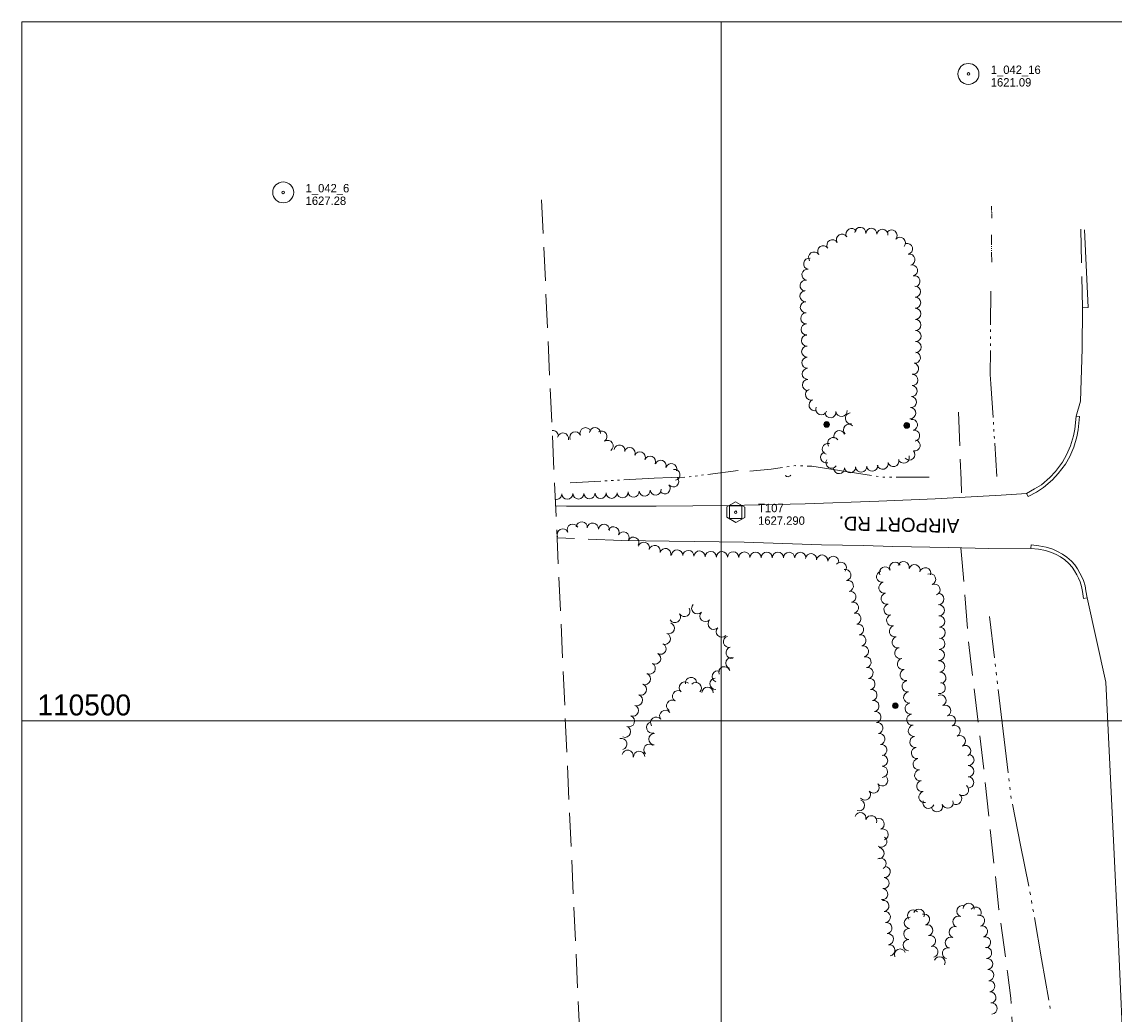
# Model space of a CAD drawing. Header units: feet. Extents: x 387481 to 389851, y 109500 to 111000.
# Tile 2 of 6: x 387500 to 388281, y 110290 to 111000. Entities that reach past the tile are written whole.
import ezdxf

# ---------------------------------------------------------------- set-up
doc = ezdxf.new("R2010")
doc.units = ezdxf.units.FT
doc.header["$MEASUREMENT"] = 0
doc.linetypes.add('DGN Style 3', pattern=[33.766726, 24.11909, -9.647636])
doc.linetypes.add('DGN Style 6', pattern=[45.874509, 0.024119, -9.647636, 16.883363, -9.647636, 0.024119, -9.647636])
for name, color, linetype, lineweight in [('E_DWY', 73, 'DGN Style 3', 0), ('E_LAND_Vegetation', 21, 'Continuous', 0), ('E_MAP_Control', 251, 'Continuous', 0), ('E_MAP_GridLines', 251, 'Continuous', 0), ('E_MAP_Limits', 21, 'DGN Style 3', 0), ('E_MAP_PassPoints', 40, 'Continuous', 0), ('E_MISCPROP', 40, 'Continuous', 0), ('E_MISCPROP_Railing', 40, 'Continuous', 0), ('E_RDWY', 40, 'Continuous', 13), ('E_RDWY_Gravel', 40, 'DGN Style 3', 13), ('E_RDWY_Name', 221, 'Continuous', 0), ('E_WTR', 251, 'DGN Style 6', 0)]:
    doc.layers.add(name, color=color, linetype=linetype, lineweight=lineweight)
doc.styles.add('Style-IGR_FONT_0', font='IGR_FONT_0.shx')

# ---------------------------------------------------------------- blocks, each defined once
blk = doc.blocks.new('TP')
at = {"layer": 'E_MAP_Control', "color": 161, "linetype": 'Continuous', "lineweight": 0, "flags": 128}
for points in [[(-6.41, 3.76), (-6.41, -3.63), (0.05, -7.36), (6.44, -3.69), (6.44, 3.64), (-0.08, 7.36)], [(-4.5, -4.5), (-4.5, 4.5), (4.5, 4.5), (4.5, -4.5)]]:
    blk.add_lwpolyline(points, close=True, dxfattribs=at)
at = {"layer": 'E_MAP_Control', "color": 161, "linetype": 'Continuous', "lineweight": 0}
blk.add_circle((0, 0), 0.871, dxfattribs=at)
blk = doc.blocks.new('PP')
at = {"layer": 'E_MAP_PassPoints', "color": 40, "linetype": 'Continuous', "lineweight": 0}
for radius in [7.5, 0.96]:
    blk.add_circle((0, 0), radius, dxfattribs=at)
blk = doc.blocks.new('CULVRT_2')
at = {"layer": 'E_MISCPROP_Railing', "color": 40, "linetype": 'Continuous', "lineweight": 0}
blk.add_arc((10, 7.5), 12.5, 216.8793, 323.1189, dxfattribs=at)
blk = doc.blocks.new('POLE')
at = {"layer": 'E_MISCPROP', "color": 20, "linetype": 'Continuous', "lineweight": 0}
for centre, radius in [((-0.01, 0.02), 2.02), ((-0.01, 0.03), 1.52), ((0, -0.01), 1.01), ((0, 0), 0.502)]:
    blk.add_circle(centre, radius, dxfattribs=at)

msp = doc.modelspace()

# ---------------------------------------------------------------- linework, layer by layer
at = {"layer": 'E_DWY', "color": 51, "linetype": 'DGN Style 3', "lineweight": 0, "flags": 128}
for points in [[(388169.57, 110720.75), (388171.56, 110672.3), (388172.03, 110659.82)], [(388171.43, 110623.63), (388172.29, 110613.27), (388176.84, 110556.39), (388188.01, 110463.14), (388198.63, 110364.83), (388204.65, 110320.18), (388207.19, 110301.37), (388208.96, 110269.57), (388214.29, 110206.76), (388219.08, 110141.12), (388222.42, 110064.69), (388228.05, 110001), (388228.91, 109991.26), (388229.21, 109982.6)]]:
    msp.add_lwpolyline(points, dxfattribs=at)
at = {"layer": 'E_LAND_Vegetation', "color": 93, "linetype": 'Continuous', "lineweight": 0}
for centre, radius, start, end in [((388093.18, 110848.18), 3.97, 30.53934, 210.52402), ((388099.47, 110848.99), 3.97, 355.29075, 175.27543), ((388107.38, 110848.34), 3.97, 355.29075, 175.27543), ((388115.29, 110847.68), 3.97, 355.29075, 175.27543), ((388079.51, 110840.12), 3.97, 30.53934, 210.52402), ((388086.34, 110844.15), 3.97, 30.53934, 210.52402), ((388121.82, 110847.14), 3.97, 318.69516, 138.67984), ((388127.79, 110841.9), 3.97, 318.69516, 138.67984), ((388072.97, 110835.9), 3.97, 34.76808, 214.75276), ((388132.84, 110837.6), 3.97, 283.01965, 103.00433), ((388062.91, 110826.9), 3.97, 80.93201, 260.91669), ((388066.45, 110831.38), 3.97, 34.76808, 214.75276), ((388134.63, 110829.87), 3.97, 283.01965, 103.00433), ((388061.66, 110819.06), 3.97, 80.93201, 260.91669), ((388136.42, 110822.13), 3.97, 283.01965, 103.00433), ((388060.41, 110811.23), 3.97, 80.93201, 260.91669), ((388138.2, 110814.4), 3.97, 283.01965, 103.00433), ((388060.29, 110803.71), 3.97, 91.88114, 271.86582), ((388138.6, 110806.95), 3.97, 270.67222, 90.6569), ((388060.55, 110795.78), 3.97, 91.88114, 271.86582), ((388138.69, 110799.02), 3.97, 270.67222, 90.6569), ((388060.81, 110787.85), 3.97, 91.88114, 271.86582), ((388138.78, 110791.08), 3.97, 270.67222, 90.6569), ((388061.07, 110779.92), 3.97, 91.88114, 271.86582), ((388138.88, 110783.14), 3.97, 270.67222, 90.6569), ((388061.31, 110771.97), 3.97, 91.36887, 271.35354), ((388138.97, 110775.21), 3.97, 270.67222, 90.6569), ((388061.5, 110764.03), 3.97, 91.36887, 271.35354), ((388139.06, 110767.27), 3.97, 270.67222, 90.6569), ((388061.69, 110756.1), 3.97, 91.36887, 271.35354), ((388138.51, 110759.73), 3.97, 261.0551, 81.03977), ((388061.88, 110748.16), 3.97, 91.36887, 271.35354), ((388137.28, 110751.89), 3.97, 261.0551, 81.03977), ((388062.07, 110740.23), 3.97, 91.36887, 271.35354), ((388136.7, 110743.78), 3.97, 266.46586, 86.45054), ((388064.2, 110733.28), 3.97, 108.7819, 288.76658), ((388136.21, 110735.86), 3.97, 266.46586, 86.45054), ((388066.76, 110725.76), 3.97, 108.7819, 288.76658), ((388135.72, 110727.94), 3.97, 266.46586, 86.45054), ((388071.69, 110722.84), 3.97, 157.63951, 337.62419), ((388078.14, 110720.74), 3.97, 185.87024, 5.85492), ((388086.03, 110721.55), 3.97, 185.87024, 5.85492), ((388092.74, 110716.24), 3.97, 96.12492, 276.1096), ((388135.23, 110720.02), 3.97, 266.46586, 86.45054), ((388091.33, 110708.13), 3.97, 47.6695, 227.65418), ((388136.44, 110711.68), 3.97, 281.07799, 101.06267), ((387879.62, 110703.64), 3.96, 359.59176, 96.57075), ((387886.89, 110701.93), 3.96, 347.01632, 167.001), ((387895.67, 110702.67), 3.96, 22.64143, 202.62611), ((387902.98, 110705.72), 3.96, 22.64143, 202.62611), ((387909.74, 110705.83), 3.96, 354.84422, 174.82889), ((387914.45, 110703.26), 3.96, 303.80149, 123.78616), ((388084.53, 110703.58), 3.97, 20.37974, 200.36442), ((388137.97, 110703.89), 3.97, 281.07799, 101.06267), ((387918.86, 110696.68), 3.96, 303.80149, 123.78616), ((387927.3, 110693.28), 3.96, 348.65378, 168.63846), ((387934.55, 110691.45), 3.96, 337.16257, 157.14724), ((388076.26, 110694.4), 3.97, 73.33648, 253.32116), ((388080.11, 110698.68), 3.97, 34.51278, 214.49746), ((388138.28, 110696.92), 3.97, 258.40036, 78.38503), ((387941.85, 110688.37), 3.96, 337.16257, 157.14724), ((387949.15, 110685.3), 3.96, 337.16257, 157.14724), ((388075.07, 110688.34), 3.97, 106.37287, 286.35755), ((388130.55, 110688.17), 3.97, 198.48351, 18.46819), ((388134.55, 110690.46), 3.97, 222.85016, 42.83484), ((387956.74, 110682.45), 3.96, 342.32673, 162.31141), ((387964.29, 110680.04), 3.96, 342.32673, 162.31141), ((387966.63, 110675.9), 3.96, 280.42703, 100.41171), ((388078.83, 110684.51), 3.97, 147.49133, 327.47601), ((388084.28, 110680.7), 3.97, 184.24374, 4.22842), ((388092.2, 110681.28), 3.97, 184.24374, 4.22842), ((388100.11, 110681.87), 3.97, 184.24374, 4.22842), ((388108.03, 110682.46), 3.97, 184.24374, 4.22842), ((388115.44, 110683.85), 3.97, 194.37169, 14.35636), ((388123.13, 110685.82), 3.97, 194.37169, 14.35636), ((387965.76, 110671.2), 3.96, 219.28277, 39.26745), ((387937.37, 110663.98), 3.96, 184.68422, 4.6689), ((387945.27, 110664.63), 3.96, 184.68422, 4.6689), ((387953.17, 110665.27), 3.96, 184.68422, 4.6689), ((387959.63, 110666.18), 3.96, 219.28277, 39.26745), ((387882.09, 110662.27), 3.96, 260.03312, 0.84645), ((387890.02, 110662.39), 3.96, 180.86177, 0.84645), ((387897.93, 110662.55), 3.96, 181.18216, 1.16684), ((387905.85, 110662.72), 3.96, 181.18216, 1.16684), ((387913.77, 110662.88), 3.96, 181.18216, 1.16684), ((387921.69, 110663.04), 3.96, 181.18216, 1.16684), ((387929.48, 110663.34), 3.96, 184.68422, 4.6689), ((387893.89, 110636.7), 4, 25.41923, 205.4039), ((387900.27, 110638.31), 4, 353.69349, 173.67817), ((387908.22, 110637.43), 4, 353.69349, 173.67817), ((387886.67, 110633.26), 4, 25.41923, 205.4039), ((387916.17, 110636.55), 4, 353.69349, 173.67817), ((387923.04, 110634.77), 4, 332.4551, 152.43978), ((387930.13, 110631.07), 4, 332.4551, 152.43978), ((387879.44, 110629.83), 4, 25.41923, 37.99678), ((387937.22, 110627.37), 4, 332.4551, 152.43978), ((387944.76, 110623.67), 4, 343.90612, 163.8908), ((387952.45, 110621.46), 4, 343.90612, 163.8908), ((387960.13, 110619.24), 4, 343.90612, 163.8908), ((387968.52, 110618.27), 4, 357.19063, 177.17531), ((387976.51, 110617.87), 4, 357.19063, 177.17531), ((387984.5, 110617.48), 4, 357.19063, 177.17531), ((387992.56, 110617.12), 4, 359.07543, 179.06011), ((388000.56, 110616.99), 4, 359.07543, 179.06011), ((388008.55, 110616.86), 4, 359.07543, 179.06011), ((388016.55, 110616.73), 4, 359.07543, 179.06011), ((388024.55, 110616.6), 4, 359.07543, 179.06011), ((388032.57, 110616.57), 4, 359.78894, 179.77361), ((388040.57, 110616.54), 4, 359.78894, 179.77361), ((388048.57, 110616.51), 4, 359.78894, 179.77361), ((388056.57, 110616.48), 4, 359.78894, 179.77361), ((388064.27, 110615.54), 4, 353.12334, 173.10802), ((388072.21, 110614.58), 4, 353.12334, 173.10802), ((388080.15, 110613.62), 4, 353.12334, 173.10802), ((388085.55, 110609.42), 4, 322.17144, 142.15612), ((388117.17, 110606.05), 4.02, 25.14347, 205.12815), ((388124.45, 110609.46), 4.02, 25.14347, 205.12815), ((388130.47, 110609.88), 4.02, 343.8771, 163.86178), ((388138.19, 110607.65), 4.02, 343.8771, 163.86178), ((388145.91, 110605.42), 4.02, 343.8771, 163.86178), ((388088.77, 110604.2), 4, 283.03191, 103.01658), ((388115.08, 110602.96), 4.02, 101.80171, 281.78638), ((388149.37, 110601.12), 4.02, 292.92404, 112.90872), ((388090.57, 110596.4), 4, 283.03191, 103.01658), ((388116.72, 110595.1), 4.02, 101.80171, 281.78638), ((388152.5, 110593.72), 4.02, 292.92404, 112.90872), ((388092.37, 110588.61), 4, 283.03191, 103.01658), ((388118.41, 110587.33), 4.02, 103.99253, 283.97721), ((388155.29, 110587.02), 4.02, 272.16477, 92.14945), ((387973.73, 110578.46), 4.03, 211.87066, 31.85533), ((387982.93, 110580.44), 4.03, 136.50473, 316.48941), ((388094.18, 110580.82), 4, 283.03191, 103.01658), ((388120.35, 110579.53), 4.02, 103.99253, 283.97721), ((388155.59, 110578.99), 4.02, 272.16477, 92.14945), ((387966.88, 110574.21), 4.03, 211.87066, 31.85533), ((387988.78, 110574.9), 4.03, 136.50473, 316.48941), ((387994.62, 110569.33), 4.03, 136.18269, 316.16737), ((388095.98, 110573.02), 4, 283.03191, 103.01658), ((388122.29, 110571.73), 4.02, 103.99253, 283.97721), ((388155.9, 110570.96), 4.02, 272.16477, 92.14945), ((387962.51, 110566.17), 4.03, 249.62376, 69.60844), ((388000.43, 110563.75), 4.03, 136.18269, 316.16737), ((388097.78, 110565.23), 4, 283.03191, 103.01658), ((388124.23, 110563.93), 4.02, 103.99253, 283.97721), ((388156.2, 110562.93), 4.02, 272.16477, 92.14945), ((387956.58, 110551.53), 4.03, 241.60396, 61.58864), ((387959.7, 110558.62), 4.03, 249.62376, 69.60844), ((388005.57, 110556.41), 4.03, 103.40523, 283.3899), ((388099.58, 110557.44), 4, 283.03191, 103.01658), ((388126.18, 110556.13), 4.02, 103.99253, 283.97721), ((388155.97, 110555.06), 4.02, 267.67294, 87.65761), ((387952.75, 110544.44), 4.03, 241.60396, 61.58864), ((388007.44, 110548.57), 4.03, 103.40523, 283.3899), ((388101.39, 110549.64), 4, 283.03191, 103.01658), ((388128.1, 110548.32), 4.02, 103.71158, 283.69626), ((388155.64, 110547.03), 4.02, 267.67294, 87.65761), ((387948.91, 110537.36), 4.03, 241.60396, 61.58864), ((388007.34, 110541.25), 4.03, 68.39883, 248.3835), ((388103.19, 110541.85), 4, 283.03191, 103.01658), ((388130, 110540.51), 4.02, 103.71158, 283.69626), ((388155.96, 110538.74), 4.02, 275.34756, 95.33224), ((387945.45, 110529.79), 4.03, 249.28865, 69.27333), ((387997.53, 110531.65), 4.03, 68.75697, 248.74164), ((388002.28, 110534.59), 4.03, 18.12645, 198.11113), ((388104.63, 110534.09), 4, 280.1747, 100.15938), ((388131.9, 110532.71), 4.02, 103.71158, 283.69626), ((388156.71, 110530.74), 4.02, 275.34756, 95.33224), ((387942.6, 110522.25), 4.03, 249.28865, 69.27333), ((387974, 110523.67), 4.03, 50.4286, 230.41328), ((387978.47, 110527), 4.03, 9.06783, 189.0525), ((387981.86, 110523.35), 4.03, 315.81366, 135.79834), ((387990.28, 110520.06), 4.03, 358.83405, 178.81873), ((387996.02, 110526.45), 4.03, 92.78332, 272.768), ((388106.04, 110526.22), 4, 280.1747, 100.15938), ((388133.36, 110524.59), 4.02, 97.81879, 277.80347), ((388156.29, 110523.43), 4.02, 258.18779, 78.17247), ((387939.75, 110514.71), 4.03, 249.28865, 69.27333), ((387969.22, 110517.54), 4.03, 57.7938, 237.77848), ((388107.45, 110518.34), 4, 280.1747, 100.15938), ((388134.45, 110516.63), 4.02, 97.81879, 277.80347), ((388156.78, 110514.48), 4.02, 294.91547, 114.90014), ((387936.9, 110507.17), 4.03, 249.28865, 69.27333), ((387964.92, 110510.73), 4.03, 57.7938, 237.77848), ((388108.87, 110510.47), 4, 280.1747, 100.15938), ((388135.54, 110508.67), 4.02, 97.81879, 277.80347), ((388160.17, 110507.19), 4.02, 294.91547, 114.90014), ((387934.05, 110499.64), 4.03, 249.28865, 69.27333), ((387953.53, 110498.62), 4.03, 36.77132, 216.756), ((387959.99, 110503.45), 4.03, 36.77132, 216.756), ((388110.28, 110502.59), 4, 280.1747, 100.15938), ((388136.63, 110500.71), 4.02, 97.81879, 277.80347), ((388163.55, 110499.9), 4.02, 294.91547, 114.90014), ((387931.2, 110492.1), 4.03, 249.28865, 69.27333), ((387950.72, 110495.2), 4.03, 107.63102, 287.61569), ((388111.69, 110494.72), 4, 280.1747, 100.15938), ((388137.76, 110492.77), 4.02, 98.15293, 278.13761), ((388166.94, 110492.61), 4.02, 294.91547, 114.90014), ((387928.64, 110483.28), 4.03, 284.18099, 104.16566), ((387952.27, 110486.77), 4.03, 89.18487, 269.16954), ((388113.1, 110486.85), 4, 280.1747, 100.15938), ((388138.9, 110484.81), 4.02, 98.15293, 278.13761), ((388170.7, 110485.39), 4.02, 297.88137, 117.86605), ((387933.13, 110474.88), 4.03, 347.30354, 167.28822), ((387941.37, 110474.15), 4.03, 4.48745, 184.47213), ((387948.62, 110479.23), 4.03, 46.81282, 226.7975), ((388114.51, 110478.97), 4, 280.1747, 100.15938), ((388140.04, 110476.86), 4.02, 98.15293, 278.13761), ((388174.46, 110478.29), 4.02, 297.88137, 117.86605), ((388115.1, 110471.42), 4, 269.55299, 89.53767), ((388141.18, 110468.9), 4.02, 98.15293, 278.13761), ((388176.75, 110471.9), 4.02, 269.27347, 89.25815), ((388115.04, 110463.42), 4, 269.55299, 89.53767), ((388142.31, 110460.95), 4.02, 98.15293, 278.13761), ((388176.65, 110463.87), 4.02, 269.27347, 89.25815), ((388109, 110452.2), 4, 219.52487, 39.50955), ((388115.17, 110457.29), 4, 219.52487, 39.50955), ((388143.74, 110453.17), 4.02, 101.51941, 281.50408), ((388172.91, 110450.42), 4.02, 232.58394, 52.56862), ((388176.55, 110455.83), 4.02, 269.27347, 89.25815), ((388102.82, 110447.11), 4, 219.52487, 39.50955), ((388145.34, 110445.29), 4.02, 101.51941, 281.50408), ((388168.03, 110444.04), 4.02, 232.58394, 52.56862), ((388098.5, 110439.38), 4, 249.87738, 69.86206), ((388148.19, 110441.2), 4.02, 160.01659, 340.00127), ((388154.33, 110438.77), 4.02, 199.21794, 19.20261), ((388161.92, 110441.41), 4.02, 199.21794, 19.20261), ((388099.55, 110430.36), 4, 343.11462, 163.0993), ((388107.2, 110428.04), 4, 343.11462, 163.0993), ((388112.64, 110426.06), 4, 290.53802, 110.52269), ((388115.44, 110418.57), 4, 290.53802, 110.52269), ((388114.48, 110413.47), 4, 235.76628, 55.75096), ((388112.56, 110405.18), 4, 263.50459, 83.48927), ((388113.9, 110397.67), 4, 299.05567, 119.04035), ((388116.97, 110391.82), 4, 263.4007, 83.38538), ((388116.05, 110383.87), 4, 263.4007, 83.38538), ((388115.13, 110375.93), 4, 263.4007, 83.38538), ((388115.95, 110367.47), 4, 277.82106, 97.80573), ((388172.4, 110363.69), 4, 69.94405, 249.92872), ((388176.92, 110365.39), 4, 357.15864, 177.14332), ((388117.03, 110359.55), 4, 277.82106, 97.80573), ((388137.23, 110360.6), 4, 40.90264, 220.88732), ((388141.34, 110361.22), 4, 336.02368, 156.00836), ((388145.03, 110357.7), 4, 287.12995, 107.11463), ((388169.65, 110356.18), 4, 69.94405, 249.92872), ((388181.94, 110362.72), 4, 322.92071, 142.90539), ((388184.42, 110356.89), 4, 285.28756, 105.27224), ((388118.12, 110351.62), 4, 277.82106, 97.80573), ((388134.9, 110355.37), 4, 87.05645, 267.04113), ((388147.39, 110350.05), 4, 287.12995, 107.11463), ((388166.91, 110348.67), 4, 69.94405, 249.92872), ((388186.53, 110349.17), 4, 285.28756, 105.27224), ((388119.21, 110343.7), 4, 277.82106, 97.80573), ((388134.49, 110347.39), 4, 87.05645, 267.04113), ((388149.24, 110342.41), 4, 283.44514, 103.42982), ((388164.17, 110341.15), 4, 69.94405, 249.92872), ((388188.64, 110341.45), 4, 285.28756, 105.27224), ((388120.3, 110335.78), 4, 277.82106, 97.80573), ((388127.95, 110332.69), 4, 23.10804, 203.09272), ((388134.08, 110339.4), 4, 87.05645, 267.04113), ((388151.08, 110334.64), 4, 283.22901, 103.21369), ((388162.18, 110333.63), 4, 75.76113, 255.74581), ((388189.41, 110333.85), 4, 275.5367, 95.52138), ((388156.08, 110327.07), 4, 335.20508, 155.18976), ((388190.18, 110325.89), 4, 275.5367, 95.52138), ((388190.95, 110317.93), 4, 275.48967, 95.47435), ((388191.72, 110309.97), 4, 275.48967, 95.47435), ((388192.48, 110302.01), 4, 275.48967, 95.47435), ((388193.25, 110294.05), 4, 275.48967, 95.47435)]:
    msp.add_arc(centre, radius, start, end, dxfattribs=at)
at = {"layer": 'E_MAP_GridLines', "color": 161, "linetype": 'Continuous', "lineweight": 0}
for p, q in [((387500, 109500), (387500, 111000)), ((387500, 111000), (389000, 111000)), ((388000, 109500), (388000, 111000)), ((387500, 110500), (389000, 110500))]:
    msp.add_line(p, q, dxfattribs=at)
at = {"layer": 'E_MAP_Limits', "color": 73, "linetype": 'DGN Style 3', "lineweight": 0, "flags": 128}
msp.add_lwpolyline([(387871.65, 110872.55), (387911.71, 109993.54)], dxfattribs=at)
at = {"layer": 'E_RDWY', "color": 21, "linetype": 'Continuous', "lineweight": 13, "flags": 128}
for points in [[(388259.67, 110851.15), (388262.37, 110795.54), (388258.33, 110795.41), (388258.04, 110766.11), (388256.92, 110728.58), (388253.86, 110717.79), (388256.25, 110717.56)], [(388253.76, 110717.8), (388252.84, 110708.52), (388251.89, 110703.68), (388249.81, 110696.59), (388247, 110690.15), (388244.11, 110684.99), (388239.09, 110678.39), (388235.07, 110674.04), (388228.97, 110668.81), (388224.09, 110665.77), (388218.27, 110662.65)], [(388256.25, 110717.56), (388255.32, 110708.15), (388254.32, 110703.08), (388252.17, 110695.73), (388249.25, 110689.04), (388246.21, 110683.61), (388241.01, 110676.78), (388236.81, 110672.24), (388230.45, 110666.79), (388225.34, 110663.6), (388219.46, 110660.45)], [(388219.46, 110660.45), (388218.27, 110662.65), (388200.21, 110661.46), (388152.89, 110658.71), (388112.76, 110657), (388060.15, 110655.26), (388005.92, 110653.93), (387953.45, 110653.41), (387889.37, 110653.48), (387881.62, 110653.65)], [(388221.69, 110625.76), (388221.42, 110623.37), (388191.23, 110623.27), (388162.54, 110623.79), (388122.8, 110624.7), (388101.76, 110625.38), (388071.68, 110625.76), (388016.34, 110627.62), (387962.84, 110628.41), (387928.99, 110628.94)], [(388261.62, 110587.81), (388260.84, 110592.9), (388260.13, 110596.51), (388258.98, 110600.18), (388257.8, 110602.93), (388256.5, 110605.62), (388254.7, 110608.54), (388252.85, 110611.43), (388250.36, 110614.13), (388247.22, 110616.96), (388244, 110619.24), (388240.57, 110621.09), (388237.2, 110622.75), (388232.4, 110624.2), (388227.22, 110625.14), (388221.69, 110625.76)], [(388259.15, 110587.43), (388258.38, 110592.47), (388257.7, 110595.89), (388256.63, 110599.31), (388255.52, 110601.89), (388254.31, 110604.42), (388252.59, 110607.22), (388250.87, 110609.9), (388248.6, 110612.35), (388245.66, 110615.01), (388242.67, 110617.11), (388239.42, 110618.87), (388236.28, 110620.42), (388231.82, 110621.77), (388226.86, 110622.66), (388221.41, 110623.27)], [(388259.15, 110587.43), (388261.62, 110587.81)], [(388261.62, 110587.81), (388275.04, 110527.51)], [(388275.04, 110527.51), (388279.83, 110429.3), (388284.37, 110334.75), (388287.97, 110254.22), (388292.29, 110167.82), (388295.72, 110095.32), (388298.24, 110040.06)]]:
    msp.add_lwpolyline(points, dxfattribs=at)
at = {"layer": 'E_RDWY_Gravel', "color": 21, "linetype": 'DGN Style 3', "lineweight": 13, "flags": 128}
for points in [[(388257.06, 110851.66), (388258.33, 110795.41)], [(387928.99, 110628.94), (387882.67, 110630.75)]]:
    msp.add_lwpolyline(points, dxfattribs=at)
at = {"layer": 'E_WTR', "color": 161, "linetype": 'Continuous', "lineweight": 0, "flags": 128}
for points in [[(388193.26, 110868.08), (388193.36, 110864.98)], [(388193.38, 110864.56), (388193.39, 110864.34)], [(388193.4, 110863.92), (388193.41, 110863.7)], [(388193.42, 110863.28), (388193.43, 110863.06)], [(388193.44, 110862.64), (388193.55, 110859.54)], [(388193.24, 110847.66), (388193.3, 110840.54)], [(388193.31, 110839.56), (388193.31, 110839.07)], [(388193.32, 110838.09), (388193.33, 110837.6)], [(388193.34, 110836.62), (388193.34, 110836.13)], [(388193.35, 110835.15), (388193.42, 110828.03)], [(388192.73, 110807.27), (388192.58, 110783.2)], [(388192.52, 110774.9), (388192.51, 110773.24)], [(388192.55, 110779.88), (388192.54, 110778.22)], [(388192.49, 110769.92), (388192.48, 110768.26)], [(388192.46, 110764.94), (388192.34, 110747.68), (388192.79, 110740.89)], [(388192.79, 110740.89), (388194.38, 110716.88)], [(388194.6, 110713.57), (388194.71, 110711.91)], [(388194.93, 110708.6), (388195.04, 110706.95)], [(388195.25, 110703.63), (388195.36, 110701.98)], [(388195.58, 110698.67), (388197.17, 110674.66)], [(388043.86, 110681.12), (388035.68, 110679.89), (388020.56, 110678.58)], [(388048.66, 110681.84), (388047.06, 110681.6)], [(388053.46, 110682.44), (388052.83, 110682.46), (388051.85, 110682.31)], [(388058.29, 110682.27), (388056.68, 110682.33)], [(388084.56, 110678.97), (388064.93, 110682.04), (388061.51, 110682.16)], [(387922.9, 110671.89), (387921.39, 110671.82)], [(387927.41, 110672.13), (387925.9, 110672.05)], [(387952.21, 110673.42), (387930.41, 110672.28)], [(387974.01, 110674.29), (387964.18, 110674.04), (387952.21, 110673.42)], [(387978.5, 110674.66), (387977.01, 110674.48)], [(387982.98, 110675.23), (387981.48, 110675.04)], [(387987.45, 110675.79), (387985.96, 110675.61)], [(388012.07, 110678.91), (387990.43, 110676.17)], [(388107.57, 110675.36), (388084.56, 110678.97)], [(388112.33, 110674.61), (388110.75, 110674.86)], [(388117.13, 110674.2), (388115.52, 110674.19)], [(388121.98, 110674.21), (388120.36, 110674.21)], [(388148.64, 110674.27), (388125.21, 110674.22)], [(387913.88, 110671.42), (387892.08, 110670.29)], [(387918.39, 110671.66), (387916.88, 110671.58)], [(388191.95, 110574.63), (388195.44, 110544.87)], [(388195.92, 110540.76), (388196.16, 110538.71)], [(388196.65, 110534.61), (388196.89, 110532.55)], [(388197.37, 110528.45), (388197.61, 110526.4)], [(388198.09, 110522.29), (388201.58, 110492.53)], [(388201.58, 110492.53), (388205.08, 110462.77)], [(388205.56, 110458.66), (388205.8, 110456.61)], [(388206.28, 110452.5), (388206.52, 110450.45)], [(388207, 110446.35), (388207.01, 110446.29), (388207.4, 110444.32)], [(388208.21, 110440.27), (388214.09, 110410.89)], [(388214.09, 110410.89), (388219.96, 110381.51)], [(388220.7, 110377.44), (388221.05, 110375.41)], [(388221.77, 110371.34), (388222.12, 110369.3)], [(388222.84, 110365.23), (388223.2, 110363.19)], [(388223.91, 110359.12), (388229.08, 110329.61)], [(388229.08, 110329.61), (388234.25, 110300.09)], [(388234.97, 110296.02), (388235.33, 110293.99)]]:
    msp.add_lwpolyline(points, dxfattribs=at)

# ---------------------------------------------------------------- block references
at = {"layer": 'E_MAP_Control', "color": 161, "linetype": 'Continuous', "lineweight": 0}
msp.add_blockref('TP', (388010.39, 110649.15), dxfattribs=at)
at = {"layer": 'E_MAP_PassPoints', "color": 40, "linetype": 'Continuous', "lineweight": 0}
for p in [(388176.76, 110962.71), (387686.87, 110877.99)]:
    msp.add_blockref('PP', p, dxfattribs=at)
at = {"layer": 'E_MISCPROP', "color": 20, "linetype": 'Continuous', "lineweight": 0, "xscale": 0.9999978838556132, "yscale": 0.9999978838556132, "zscale": 0.9999978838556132, "rotation": 92.67809927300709}
for p in [(388075.44, 110711.93), (388132.71, 110711.23), (388124.5, 110510.73)]:
    msp.add_blockref('POLE', p, dxfattribs=at)
at = {"layer": 'E_MISCPROP_Railing', "color": 40, "linetype": 'Continuous', "lineweight": 0, "xscale": 0.2081369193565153, "yscale": 0.2081369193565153, "zscale": 0.2081369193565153, "rotation": 3.47086585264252}
msp.add_blockref('CULVRT_2', (388045.68, 110675.48), dxfattribs=at)

# ---------------------------------------------------------------- texts
at = {"layer": 'E_MAP_Control', "color": 161, "linetype": 'Continuous', "lineweight": 0, "style": 'Style-IGR_FONT_0'}
for s, p in [('T107', (388026.39, 110649.15)), ('1627.290', (388026.39, 110640.15))]:
    msp.add_text(s, height=6, dxfattribs=at).set_placement(p)
at = {"layer": 'E_MAP_GridLines', "color": 161, "linetype": 'Continuous', "lineweight": 0, "style": 'Style-IGR_FONT_0'}
msp.add_text('  110500  ', height=15, dxfattribs=at).set_placement((387500, 110503.75))
at = {"layer": 'E_MAP_PassPoints', "color": 40, "linetype": 'Continuous', "lineweight": 0, "style": 'Style-IGR_FONT_0'}
for s, p in [('1_042_16', (388192.76, 110962.71)), ('1621.09', (388192.76, 110953.71)), ('1_042_6', (387702.87, 110877.99)), ('1627.28', (387702.87, 110868.99))]:
    msp.add_text(s, height=6, dxfattribs=at).set_placement(p)
at = {"layer": 'E_RDWY_Name', "style": 'Style-IGR_FONT_0', "width": 0.999939}
msp.add_text('AIRPORT RD.', height=10, rotation=178.69543, dxfattribs=at).set_placement((388170.27, 110644.25))

doc.saveas('drawing.dxf')
